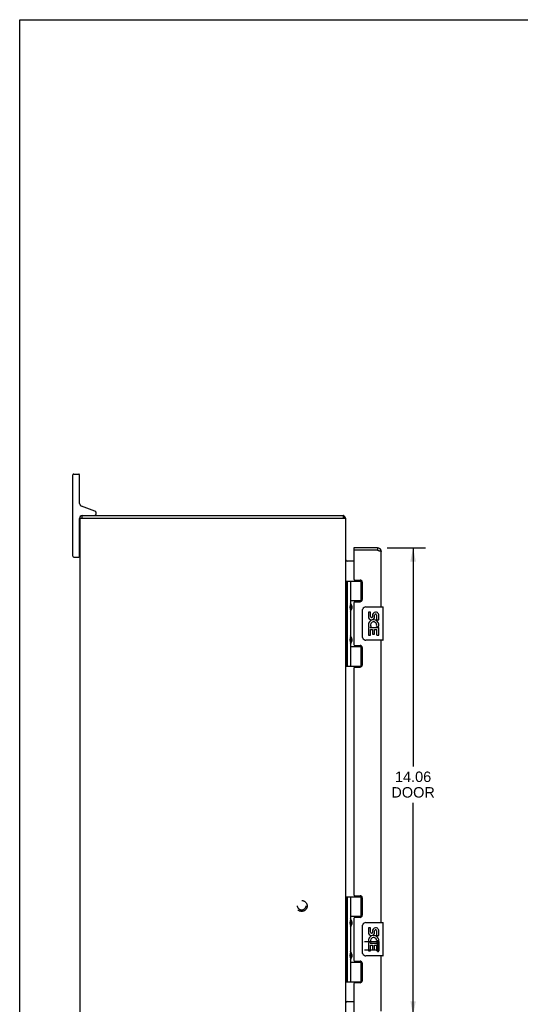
# Model space of a CAD drawing. Header units: inches. Extents: x 0 to 70.8, y 0 to 45.8.
# Tile 2 of 5: x 0 to 15.1, y 16.2 to 45.8. Entities that reach past the tile are written whole.
import ezdxf

# ---------------------------------------------------------------- set-up
doc = ezdxf.new("R2010")
doc.units = ezdxf.units.IN
doc.header["$LTSCALE"] = 3.895833
doc.header["$MEASUREMENT"] = 0
doc.linetypes.add('HIDDEN', pattern=[0.2, 0.1, -0.1])
doc.layers.get('0').update_dxf_attribs({"linetype": 'CONTINUOUS'})
for name, color, linetype in [('02___PRT_ALL_AXES', 7, 'CONTINUOUS'), ('DEFAULT_2', 8, 'HIDDEN'), ('DIMENSIONS', 7, 'CONTINUOUS')]:
    doc.layers.add(name, color=color, linetype=linetype)
doc.styles.get("Standard").update_dxf_attribs({"font": 'arial.ttf'})
doc.dimstyles.new('DIMSTYLE_1', dxfattribs={"dimtxt": 0.3125, "dimasz": 0.416667, "dimexe": 0.09, "dimexo": 0.07, "dimgap": 0.0375, "dimtad": 0, "dimtih": 1, "dimtoh": 1, "dimzin": 4, "dimdsep": 46, "dimtxsty": 'Standard', "dimblk": '_FILLED', "dimblk1": '_FILLED', "dimblk2": '_FILLED', "dimcen": 0.09, "dimazin": 1, "dimtfac": 1, "dimtofl": 0, "dimtmove": 0, "dimatfit": 3, "dimldrblk": '_FILLED', "dimfxl": 1, "dimtolj": 1, "dimtzin": 4, "dimarcsym": 0})

# ---------------------------------------------------------------- blocks, each defined once
blk = doc.blocks.new('_FILLED')
at = {"color": 0, "linetype": 'ByBlock'}
blk.add_solid([(0, 0), (-1, 0.2), (-1, -0.2)], dxfattribs=at)
blk = doc.blocks.new('*D5')
at = {"layer": 'DIMENSIONS', "color": 2, "linetype": 'Continuous'}
for p, q in [((11.067, 29.942), (12.224, 29.942)), ((11.849, 29.942), (11.849, 23.363)), ((11.849, 15.879), (11.849, 22.269)), ((11.067, 15.879), (12.224, 15.879))]:
    blk.add_line(p, q, dxfattribs=at)
at = {"layer": 'DIMENSIONS', "color": 2, "linetype": 'Continuous', "xscale": 0.4166666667, "yscale": 0.4166666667, "zscale": 0.4166666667}
for p, rotation in [((11.849, 29.942), 90), ((11.849, 15.879), 270)]:
    blk.add_blockref('_FILLED', p, dxfattribs=dict(at, rotation=rotation))
at = {"layer": 'DIMENSIONS', "color": 2, "linetype": 'Continuous', "insert": (11.849, 23.206), "char_height": 0.3125, "width": 1.30809, "attachment_point": 2, "line_spacing_factor": 0.9}
blk.add_mtext('14.06\\PDOOR', dxfattribs=at)

msp = doc.modelspace()

# ---------------------------------------------------------------- linework, layer by layer
at = {"color": 7, "linetype": 'Continuous'}
for p, q in [((0, 0), (0, 45.833)), ((0, 45.833), (70.833, 45.833)), ((1.604, 29.686), (1.604, 32.136)), ((1.629, 32.161), (1.779, 32.161)), ((1.804, 31.276), (1.804, 32.136)), ((2.264, 31.045), (1.863, 31.191)), ((1.804, 29.686), (1.804, 30.821)), ((1.882, 30.836), (1.882, 30.911)), ((2.304, 30.971), (2.304, 30.989)), ((9.756, 30.836), (9.756, 30.911)), ((9.781, 30.88), (9.756, 30.853)), ((1.804, 30.456), (1.819, 30.456)), ((10.067, 29.942), (10.067, 29.867)), ((10.775, 29.942), (10.775, 29.867)), ((1.629, 29.661), (1.779, 29.661)), ((1.804, 29.866), (1.819, 29.866)), ((9.824, 28.94), (9.824, 26.381)), ((9.824, 28.94), (10.308, 28.94)), ((9.863, 28.94), (9.863, 26.381)), ((9.962, 28.94), (9.962, 28.253)), ((10.282, 28.35), (10.282, 28.94)), ((9.819, 28.282), (9.824, 28.283)), ((9.962, 28.35), (10.308, 28.35)), ((9.978, 28.083), (9.978, 28.223)), ((10.251, 28.341), (10.302, 28.341)), ((10.427, 28.161), (10.937, 28.161)), ((9.819, 28.024), (9.824, 28.023)), ((9.962, 28.053), (9.962, 27.269)), ((10.327, 27.261), (10.327, 28.061)), ((10.952, 27.176), (10.952, 28.146)), ((9.819, 27.298), (9.824, 27.299)), ((9.819, 27.04), (9.824, 27.039)), ((9.962, 27.069), (9.962, 26.381)), ((9.962, 26.972), (10.308, 26.972)), ((9.978, 27.099), (9.978, 27.239)), ((10.302, 26.981), (10.251, 26.981)), ((10.282, 26.381), (10.282, 26.972)), ((10.937, 27.161), (10.427, 27.161)), ((9.824, 26.381), (10.308, 26.381)), ((9.824, 19.44), (10.308, 19.44)), ((9.824, 19.44), (9.824, 16.881)), ((9.863, 19.44), (9.863, 16.881)), ((9.962, 19.44), (9.962, 18.753)), ((10.282, 18.85), (10.282, 19.44)), ((9.819, 18.782), (9.824, 18.783)), ((9.962, 18.85), (10.308, 18.85)), ((9.978, 18.583), (9.978, 18.723)), ((10.251, 18.841), (10.302, 18.841)), ((9.819, 18.523), (9.824, 18.523)), ((9.962, 18.552), (9.962, 17.769)), ((10.327, 17.761), (10.327, 18.561)), ((10.427, 18.661), (10.937, 18.661)), ((10.952, 17.676), (10.952, 18.646)), ((9.819, 17.798), (9.824, 17.799)), ((9.819, 17.539), (9.824, 17.539)), ((9.962, 17.568), (9.962, 16.881)), ((9.978, 17.599), (9.978, 17.739)), ((10.937, 17.661), (10.427, 17.661)), ((9.962, 17.472), (10.308, 17.472)), ((10.302, 17.481), (10.251, 17.481)), ((10.282, 16.881), (10.282, 17.472)), ((9.824, 16.881), (10.308, 16.881))]:
    msp.add_line(p, q, dxfattribs=at)
at = {"color": 3, "linetype": 'Continuous'}
for p, q in [((1.819, 14.986), (1.819, 30.836)), ((1.819, 30.836), (9.819, 30.836)), ((1.882, 30.911), (9.756, 30.911)), ((9.819, 14.986), (9.819, 30.836)), ((10.775, 29.942), (10.067, 29.942)), ((10.067, 29.867), (10.067, 29.002)), ((10.775, 29.867), (10.067, 29.867)), ((10.775, 29.867), (10.795, 29.862)), ((10.795, 29.862), (10.8, 29.861)), ((10.8, 29.861), (10.805, 29.86)), ((10.805, 29.86), (10.81, 29.859)), ((10.81, 29.859), (10.815, 29.858)), ((10.815, 29.858), (10.82, 29.857)), ((10.82, 29.857), (10.824, 29.855)), ((10.824, 29.855), (10.829, 29.854)), ((10.892, 28.161), (10.892, 29.825)), ((10.067, 29.536), (9.826, 29.536)), ((10.098, 28.971), (10.254, 28.971)), ((10.317, 28.908), (10.317, 28.381)), ((10.067, 28.287), (10.067, 27.034)), ((10.098, 28.318), (10.254, 28.318)), ((10.098, 27.003), (10.254, 27.003)), ((10.892, 18.661), (10.892, 27.161)), ((10.317, 26.94), (10.317, 26.413)), ((10.067, 26.319), (10.067, 19.502)), ((10.098, 26.35), (10.254, 26.35)), ((10.098, 19.471), (10.254, 19.471)), ((10.317, 19.408), (10.317, 18.881)), ((10.067, 18.787), (10.067, 17.534)), ((10.254, 18.818), (10.098, 18.818)), ((10.098, 17.503), (10.254, 17.503)), ((10.892, 15.996), (10.892, 17.661)), ((10.317, 17.44), (10.317, 16.913)), ((10.067, 16.819), (10.067, 15.954)), ((10.254, 16.85), (10.098, 16.85)), ((9.826, 16.286), (10.067, 16.286))]:
    msp.add_line(p, q, dxfattribs=at)
for points in [[(9.77, 30.897), (9.769, 30.899), (9.768, 30.901), (9.767, 30.902), (9.766, 30.904), (9.765, 30.905), (9.764, 30.907), (9.762, 30.908), (9.761, 30.909), (9.76, 30.91), (9.759, 30.91), (9.758, 30.91), (9.757, 30.911), (9.757, 30.911), (9.756, 30.911)], [(9.781, 30.88), (9.78, 30.881), (9.779, 30.883), (9.777, 30.884), (9.776, 30.886), (9.775, 30.888), (9.774, 30.889), (9.773, 30.891), (9.772, 30.893), (9.77, 30.897)], [(10.829, 29.854), (10.833, 29.853), (10.836, 29.853), (10.838, 29.852), (10.84, 29.851), (10.842, 29.851), (10.844, 29.85), (10.846, 29.85), (10.848, 29.849), (10.85, 29.848), (10.852, 29.848), (10.854, 29.847), (10.856, 29.847), (10.858, 29.846), (10.859, 29.846), (10.861, 29.845), (10.863, 29.844), (10.865, 29.844), (10.866, 29.843), (10.868, 29.843), (10.869, 29.842), (10.871, 29.841), (10.872, 29.841), (10.874, 29.84), (10.875, 29.84), (10.876, 29.839), (10.878, 29.839), (10.879, 29.838), (10.88, 29.837), (10.881, 29.837), (10.882, 29.836), (10.883, 29.836), (10.884, 29.835), (10.885, 29.834), (10.886, 29.834), (10.887, 29.833), (10.887, 29.833), (10.888, 29.832), (10.889, 29.832), (10.889, 29.831), (10.89, 29.83), (10.89, 29.83), (10.891, 29.829), (10.891, 29.829), (10.891, 29.828), (10.891, 29.827), (10.892, 29.827), (10.892, 29.826), (10.892, 29.826), (10.892, 29.825)], [(9.821, 29.552), (9.82, 29.554), (9.82, 29.555), (9.819, 29.556), (9.819, 29.558), (9.819, 29.559)], [(9.826, 29.536), (9.826, 29.537), (9.826, 29.538), (9.826, 29.539), (9.826, 29.54), (9.826, 29.541), (9.826, 29.543), (9.825, 29.544), (9.824, 29.546), (9.824, 29.547), (9.823, 29.548), (9.822, 29.55), (9.821, 29.551), (9.821, 29.552)], [(9.826, 29.555), (9.826, 29.554), (9.826, 29.554), (9.826, 29.553), (9.826, 29.553), (9.826, 29.552), (9.826, 29.551), (9.825, 29.55), (9.825, 29.549), (9.824, 29.548), (9.824, 29.547), (9.824, 29.547)], [(9.821, 16.269), (9.82, 16.268), (9.82, 16.267), (9.819, 16.265), (9.819, 16.264), (9.819, 16.263)], [(9.826, 16.286), (9.826, 16.285), (9.826, 16.284), (9.826, 16.283), (9.826, 16.281), (9.826, 16.28), (9.826, 16.279), (9.825, 16.277), (9.824, 16.276), (9.824, 16.275), (9.823, 16.273), (9.822, 16.272), (9.821, 16.271), (9.821, 16.269)], [(9.826, 16.267), (9.826, 16.267), (9.826, 16.267), (9.826, 16.268), (9.826, 16.269), (9.826, 16.269), (9.826, 16.27), (9.825, 16.271), (9.825, 16.272), (9.824, 16.273), (9.824, 16.275), (9.824, 16.275)]]:
    msp.add_lwpolyline(points, dxfattribs=at)
at = {"color": 7, "linetype": 'Continuous'}
for points in [[(9.962, 28.297), (9.963, 28.288), (9.965, 28.279), (9.968, 28.268), (9.972, 28.257), (9.976, 28.246), (9.981, 28.234), (9.986, 28.222), (9.991, 28.211), (9.995, 28.199), (9.999, 28.187), (10.002, 28.176), (10.004, 28.164), (10.004, 28.153), (10.004, 28.141), (10.002, 28.13), (9.999, 28.118), (9.995, 28.107), (9.991, 28.095), (9.986, 28.084), (9.981, 28.072), (9.976, 28.06), (9.972, 28.049), (9.968, 28.037), (9.965, 28.027), (9.963, 28.017), (9.962, 28.009)], [(10.327, 28.061), (10.327, 28.067), (10.328, 28.073), (10.329, 28.08), (10.33, 28.086), (10.332, 28.091), (10.334, 28.097)], [(9.962, 27.313), (9.963, 27.304), (9.965, 27.295), (9.968, 27.284), (9.972, 27.273), (9.976, 27.262), (9.981, 27.25), (9.986, 27.238), (9.991, 27.227), (9.995, 27.215), (9.999, 27.203), (10.002, 27.192), (10.004, 27.18), (10.004, 27.169), (10.004, 27.157), (10.002, 27.146), (9.999, 27.134), (9.995, 27.123), (9.991, 27.111), (9.986, 27.1), (9.981, 27.088), (9.976, 27.076), (9.972, 27.065), (9.968, 27.053), (9.965, 27.043), (9.963, 27.033), (9.962, 27.025)], [(10.334, 27.225), (10.332, 27.23), (10.33, 27.236), (10.329, 27.242), (10.328, 27.248), (10.327, 27.255), (10.327, 27.261)], [(9.962, 18.797), (9.963, 18.788), (9.965, 18.779), (9.968, 18.768), (9.972, 18.757), (9.976, 18.745), (9.981, 18.734), (9.986, 18.722), (9.991, 18.71), (9.995, 18.699), (9.999, 18.687), (10.002, 18.676), (10.004, 18.664), (10.004, 18.653), (10.004, 18.641), (10.002, 18.63), (9.999, 18.618), (9.995, 18.607), (9.991, 18.595), (9.986, 18.583), (9.981, 18.572), (9.976, 18.56), (9.972, 18.548), (9.968, 18.537), (9.965, 18.527), (9.963, 18.517), (9.962, 18.509)], [(10.327, 18.561), (10.327, 18.567), (10.328, 18.573), (10.329, 18.579), (10.33, 18.585), (10.332, 18.591), (10.334, 18.597)], [(9.962, 17.813), (9.963, 17.804), (9.965, 17.795), (9.968, 17.784), (9.972, 17.773), (9.976, 17.761), (9.981, 17.75), (9.986, 17.738), (9.991, 17.726), (9.995, 17.715), (9.999, 17.703), (10.002, 17.692), (10.004, 17.68), (10.004, 17.669), (10.004, 17.657), (10.002, 17.646), (9.999, 17.634), (9.995, 17.623), (9.991, 17.611), (9.986, 17.599), (9.981, 17.588), (9.976, 17.576), (9.972, 17.564), (9.968, 17.553), (9.965, 17.543), (9.963, 17.533), (9.962, 17.525)], [(10.334, 17.724), (10.332, 17.73), (10.33, 17.736), (10.329, 17.742), (10.328, 17.748), (10.327, 17.754), (10.327, 17.761)]]:
    msp.add_lwpolyline(points, dxfattribs=at)
for centre, radius, start, end in [((1.629, 32.136), 0.025, 90, 180), ((1.779, 32.136), 0.025, 0, 90), ((1.894, 31.276), 0.09, 180, 250), ((1.894, 30.821), 0.09, 97.5759, 180), ((2.244, 30.971), 0.06, 270, 360), ((2.244, 30.989), 0.06, 0, 70), ((1.629, 29.686), 0.025, 180, 270), ((1.779, 29.686), 0.025, 270, 360), ((10.775, 29.825), 0.042, 64.1676, 90), ((9.888, 28.223), 0.09, 0, 34.6434), ((10.427, 28.061), 0.1, 90, 158.8004), ((10.937, 28.146), 0.015, 0, 90), ((9.888, 28.083), 0.09, 325.3566, 360), ((9.888, 27.239), 0.09, 0, 34.6434), ((9.888, 27.099), 0.09, 325.3566, 360), ((10.427, 27.261), 0.1, 201.205, 270), ((10.937, 27.176), 0.015, 270, 360), ((9.888, 18.723), 0.09, 0, 34.6434), ((9.888, 18.583), 0.09, 325.3566, 360), ((10.427, 18.561), 0.1, 90, 158.8004), ((10.937, 18.646), 0.015, 0, 90), ((9.888, 17.739), 0.09, 0, 34.6434), ((9.888, 17.599), 0.09, 325.3566, 360), ((10.427, 17.761), 0.1, 201.205, 270), ((10.937, 17.676), 0.015, 270, 360)]:
    msp.add_arc(centre, radius, start, end, dxfattribs=at)
at = {"color": 3, "linetype": 'Continuous'}
for centre, radius, start, end in [((9.702, 30.794), 0.117, 21.0402, 47.4431), ((10.775, 29.825), 0.117, 0, 90), ((9.861, 29.578), 0.042, 180, 270), ((10.098, 29.002), 0.031, 180, 270), ((10.254, 28.908), 0.063, 0, 90), ((10.098, 28.287), 0.031, 90, 180), ((10.254, 28.381), 0.063, 270, 360), ((10.098, 27.034), 0.031, 180, 270), ((10.254, 26.94), 0.063, 0, 90), ((10.254, 26.413), 0.063, 270, 360), ((10.098, 26.319), 0.031, 90, 180), ((10.098, 19.502), 0.031, 180, 270), ((10.254, 19.408), 0.063, 0, 90), ((10.098, 18.787), 0.031, 90, 180), ((10.254, 18.881), 0.063, 270, 360), ((10.098, 17.534), 0.031, 180, 270), ((10.254, 17.44), 0.063, 0, 90), ((10.254, 16.913), 0.063, 270, 360), ((10.098, 16.819), 0.031, 90, 180), ((9.861, 16.244), 0.042, 90, 180)]:
    msp.add_arc(centre, radius, start, end, dxfattribs=at)
at = {"color": 7, "linetype": 'Continuous'}
for centre in [(10.051, 28.153), (10.051, 27.169), (10.051, 18.653), (10.051, 17.669)]:
    msp.add_ellipse(centre, major_axis=(0, 0.188), ratio=0.5625, start_param=1.007189, end_param=2.134404, dxfattribs=at)
at = {"layer": '02___PRT_ALL_AXES', "color": 7, "linetype": 'Continuous'}
for p, q in [((10.251, 28.341), (10.251, 28.318)), ((10.502, 28.007), (10.502, 27.87)), ((10.565, 28.007), (10.502, 28.007)), ((10.565, 27.87), (10.565, 28.007)), ((10.63, 27.933), (10.63, 27.864)), ((10.691, 27.87), (10.691, 27.912)), ((10.754, 27.776), (10.754, 27.912)), ((10.814, 27.776), (10.814, 27.933)), ((10.555, 27.545), (10.582, 27.565)), ((10.746, 27.581), (10.804, 27.556)), ((10.754, 27.776), (10.814, 27.776)), ((10.814, 27.592), (10.814, 27.645)), ((10.502, 27.545), (10.502, 27.315)), ((10.52, 27.545), (10.502, 27.545)), ((10.502, 27.315), (10.565, 27.315)), ((10.555, 27.545), (10.814, 27.545)), ((10.565, 27.315), (10.565, 27.483)), ((10.565, 27.483), (10.63, 27.483)), ((10.63, 27.483), (10.63, 27.346)), ((10.63, 27.346), (10.691, 27.346)), ((10.691, 27.346), (10.691, 27.483)), ((10.691, 27.483), (10.754, 27.483)), ((10.754, 27.315), (10.754, 27.483)), ((10.754, 27.315), (10.814, 27.315)), ((10.814, 27.315), (10.814, 27.545)), ((10.251, 27.003), (10.251, 26.981)), ((10.251, 18.841), (10.251, 18.818)), ((10.565, 18.506), (10.502, 18.506)), ((10.502, 18.506), (10.502, 18.37)), ((10.565, 18.37), (10.565, 18.506)), ((10.63, 18.433), (10.63, 18.364)), ((10.691, 18.37), (10.691, 18.412)), ((10.754, 18.276), (10.754, 18.412)), ((10.814, 18.276), (10.814, 18.433)), ((10.746, 18.081), (10.804, 18.056)), ((10.754, 18.276), (10.814, 18.276)), ((10.814, 18.092), (10.814, 18.145)), ((10.52, 18.045), (10.502, 18.045)), ((10.502, 18.045), (10.502, 17.815)), ((10.502, 17.815), (10.565, 17.815)), ((10.555, 18.045), (10.582, 18.064)), ((10.555, 18.045), (10.814, 18.045)), ((10.565, 17.982), (10.63, 17.982)), ((10.565, 17.815), (10.565, 17.982)), ((10.63, 17.982), (10.63, 17.846)), ((10.63, 17.846), (10.691, 17.846)), ((10.691, 17.982), (10.754, 17.982)), ((10.691, 17.846), (10.691, 17.982)), ((10.754, 17.815), (10.754, 17.982)), ((10.754, 17.815), (10.814, 17.815)), ((10.814, 17.815), (10.814, 18.045)), ((10.251, 17.503), (10.251, 17.481))]:
    msp.add_line(p, q, dxfattribs=at)
at = {"layer": '02___PRT_ALL_AXES', "color": 8, "linetype": 'HIDDEN'}
for p, q in [((10.774, 18.078), (10.327, 18.078)), ((10.774, 17.83), (10.774, 18.078)), ((10.774, 17.83), (10.327, 17.83))]:
    msp.add_line(p, q, dxfattribs=at)
msp.add_circle((8.494, 19.161), 0.124, dxfattribs=at)
at = {"layer": '02___PRT_ALL_AXES', "color": 7, "linetype": 'Continuous'}
for centre, radius, start, end in [((10.597, 27.87), 0.0943, 180, 360), ((10.597, 27.87), 0.0314, 180, 261.2295), ((10.596, 27.875), 0.0362, 263.4285, 341.7628), ((10.722, 27.912), 0.0943, 71.7267, 167.4338), ((10.722, 27.912), 0.0314, 0, 180.0485), ((10.722, 27.912), 0.0943, 12.5402, 71.701), ((10.656, 27.619), 0.154, 161.4199, 206.1963), ((10.659, 27.619), 0.157, 9.7031, 161.8791), ((10.659, 27.619), 0.0943, 336.5966, 215.1122), ((10.659, 27.619), 0.157, 336.5966, 350.2969), ((10.659, 27.619), 0.157, 205.737, 207.8532), ((10.722, 18.412), 0.0943, 71.7267, 167.4338), ((10.722, 18.412), 0.0314, 0, 180.0485), ((10.722, 18.412), 0.0943, 12.5402, 71.701), ((10.597, 18.37), 0.0943, 180, 360), ((10.656, 18.118), 0.154, 161.4199, 206.1963), ((10.659, 18.119), 0.157, 9.7031, 161.8791), ((10.597, 18.37), 0.0314, 180, 261.2295), ((10.659, 18.119), 0.0943, 336.5966, 215.1122), ((10.596, 18.375), 0.0362, 263.4285, 341.7628), ((10.659, 18.119), 0.157, 336.5966, 350.2969), ((10.659, 18.119), 0.157, 205.737, 207.8532)]:
    msp.add_arc(centre, radius, start, end, dxfattribs=at)
at = {"layer": 'DEFAULT_2', "color": 8, "linetype": 'HIDDEN'}
for p, q in [((10.774, 18.096), (10.774, 17.812)), ((10.817, 18.096), (10.817, 17.812)), ((10.317, 18.068), (10.317, 17.84))]:
    msp.add_line(p, q, dxfattribs=at)
for radius in [0.164, 0.124]:
    msp.add_circle((8.494, 19.161), radius, dxfattribs=at)
for centre, radius, start, end in [((10.327, 18.068), 0.01, 90, 180), ((10.795, 18.096), 0.0215, 0, 180), ((10.327, 17.84), 0.01, 180, 270), ((10.795, 17.812), 0.0215, 180, 360)]:
    msp.add_arc(centre, radius, start, end, dxfattribs=at)

# ---------------------------------------------------------------- dimensions: what is measured, and where the dimension line sits
at = {"layer": 'DIMENSIONS', "color": 2, "linetype": 'Continuous'}
dim = msp.add_linear_dim(base=(11.849, 15.879), p1=(10.997, 29.942), p2=(10.997, 15.879), angle=270, text='<>\\PDOOR', dimstyle='DIMSTYLE_1', dxfattribs=at)
dim.commit()
dim.dimension.update_dxf_attribs({"geometry": '*D5', "text_midpoint": (11.849, 22.816), "dimtype": 160})

doc.saveas('drawing.dxf')
